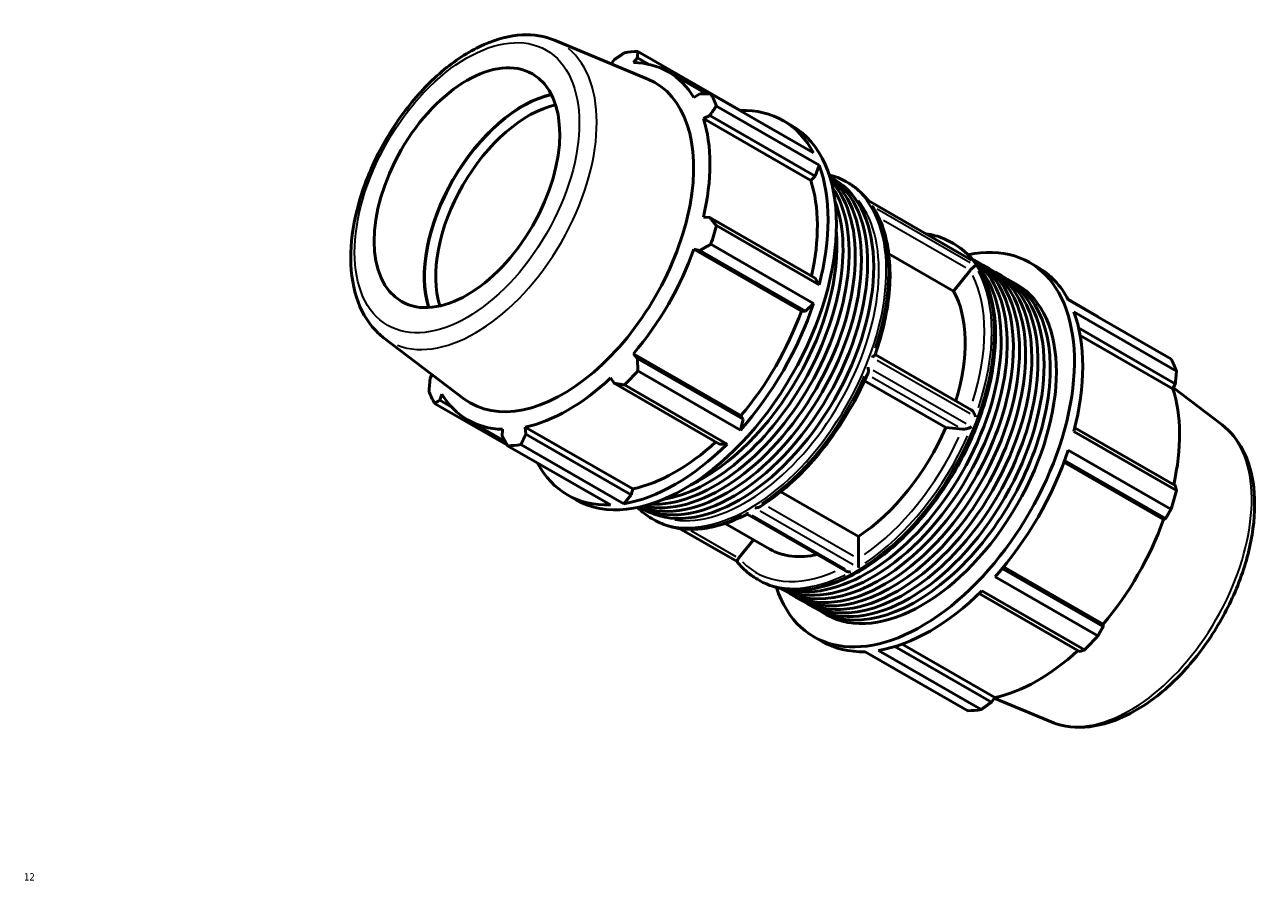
# Model space of a CAD drawing. Header units: millimetres. Extents: x -219 to 1323, y -71 to 933.
# Tile 6 of 6: x 804 to 1323, y 575 to 933. Entities that reach past the tile are written whole.
import ezdxf

# ---------------------------------------------------------------- set-up
doc = ezdxf.new("R2010")
doc.units = ezdxf.units.MM
for name, color, linetype, lineweight in [('Border (ANSI)', 7, 'Continuous', 70), ('Visible (ANSI)', 7, 'Continuous', 50), ('Visible Narrow (ANSI)', 7, 'Continuous', 35)]:
    doc.layers.add(name, color=color, linetype=linetype, lineweight=lineweight)
doc.styles.add('Note Text (ANSI)', font='tahoma.ttf')

# ---------------------------------------------------------------- blocks, each defined once
blk = doc.blocks.new('Borders Default Border')
at = {"layer": 'Border (ANSI)', "insert": (804.13, 574.4), "char_height": 3.048, "attachment_point": 7, "style": 'Note Text (ANSI)'}
blk.add_mtext('12', dxfattribs=at)

msp = doc.modelspace()

# ---------------------------------------------------------------- linework, layer by layer
at = {"layer": 'Visible (ANSI)'}
for p, q in [((1026.431, 926.464), (1065.665, 910.151)), ((1059.586, 917.181), (1061.327, 919.168)), ((1061.327, 919.168), (1066.224, 916.348)), ((1104.394, 897.026), (1061.355, 921.81)), ((1051.434, 918.208), (1050.233, 916.568)), ((1074.107, 913.257), (1090.145, 904.022)), ((1087.453, 904.007), (1084.895, 902.493)), ((1091.999, 904.027), (1135.038, 879.242)), ((1137.352, 874.116), (1094.313, 898.9)), ((1088.865, 893.698), (1091.551, 894.928)), ((1133.898, 867.765), (1088.865, 893.698)), ((1091.551, 894.928), (1135.729, 869.487)), ((1104.452, 896.856), (1104.394, 897.026)), ((1122.302, 892.814), (1125.82, 890.788)), ((1135.729, 869.487), (1137.352, 874.116)), ((1133.898, 867.765), (1135.729, 869.487)), ((1141.856, 869.231), (1143.648, 868.199)), ((1148.59, 867.233), (1149.499, 866.709)), ((1200.597, 834.783), (1157.994, 859.316)), ((1091.551, 852.21), (1088.865, 852.316)), ((1135.729, 826.77), (1091.551, 852.21)), ((1094.313, 848.795), (1137.352, 824.01)), ((1135.038, 816.218), (1091.999, 841.003)), ((1192.814, 841.766), (1193.723, 841.242)), ((1129.929, 813.015), (1084.895, 838.948)), ((1084.895, 838.948), (1087.453, 838.412)), ((1087.453, 838.412), (1131.631, 812.971)), ((1193.684, 821.362), (1166.579, 836.97)), ((1202.185, 834.489), (1204.758, 833.008)), ((1207.331, 831.526), (1209.904, 830.044)), ((1225.526, 833.372), (1229.043, 831.346)), ((1137.352, 824.01), (1135.729, 826.77)), ((1200.663, 830.039), (1193.684, 821.362)), ((1212.477, 828.562), (1215.05, 827.081)), ((1217.623, 825.599), (1220.196, 824.117)), ((1131.631, 812.971), (1135.038, 816.218)), ((1254.175, 810.773), (1241.674, 817.971)), ((1241.78, 817.774), (1284.819, 792.989)), ((1129.929, 813.015), (1131.631, 812.971)), ((1287.133, 787.863), (1244.094, 812.647)), ((1246.133, 805.91), (1286.65, 782.578)), ((954.753, 801.992), (988.554, 776.246)), ((1246.781, 802.761), (1285.674, 780.364)), ((1104.62, 769.179), (1059.586, 795.112)), ((1061.327, 793.162), (1059.586, 795.112)), ((1201.112, 771.617), (1160.877, 794.787)), ((1105.506, 767.721), (1061.327, 793.162)), ((975.136, 786.466), (974.371, 784.731)), ((1050.002, 785.003), (1051.434, 782.726)), ((1061.355, 787.926), (1104.394, 763.142)), ((1190.485, 764.152), (1156.431, 783.762)), ((1051.434, 782.726), (1095.613, 757.286)), ((1098.808, 757.249), (1055.769, 782.034)), ((1286.65, 782.578), (1285.674, 780.364)), ((1306.268, 765.317), (1285.885, 780.842)), ((976.201, 774.319), (1006.728, 756.74)), ((978.468, 775.652), (979.317, 778.15)), ((983.242, 772.903), (978.468, 775.652)), ((1105.506, 767.721), (1104.62, 769.179)), ((990.105, 767.385), (1005.815, 758.338)), ((1004.626, 763.462), (1004.594, 760.491)), ((1059.243, 738.459), (1014.21, 764.392)), ((1014.487, 761.45), (1014.21, 764.392)), ((1104.394, 763.142), (1105.506, 767.721)), ((1197.464, 763.512), (1190.485, 764.152)), ((1286.65, 739.86), (1244.503, 764.131)), ((1058.666, 736.009), (1014.487, 761.45)), ((1244.094, 762.541), (1287.133, 737.757)), ((1049.884, 731.751), (1006.845, 756.536)), ((1012.432, 757.078), (1055.471, 732.293)), ((1095.613, 757.286), (1098.808, 757.249)), ((1284.819, 729.965), (1241.78, 754.75)), ((1239.985, 749.638), (1281.704, 725.614)), ((1240.27, 750.41), (1282.552, 726.062)), ((1058.666, 736.009), (1059.243, 738.459)), ((1121.303, 737.274), (1153.812, 718.553)), ((1031.977, 735.963), (1035.495, 733.937)), ((1055.471, 732.293), (1058.666, 736.009)), ((1062.189, 730.888), (1063.981, 729.856)), ((1148.372, 704.174), (1107.165, 727.903)), ((1067.297, 726.066), (1068.206, 725.543)), ((1103.011, 708.001), (1078.88, 721.897)), ((1098.068, 724.012), (1116.74, 713.259)), ((1282.552, 726.062), (1281.704, 725.614)), ((1109.907, 717.194), (1103.761, 709.552)), ((1153.812, 718.553), (1153.812, 709.236)), ((1211.136, 701.673), (1254.175, 676.889)), ((1256.427, 680.811), (1214.147, 705.159)), ((1214.679, 705.8), (1256.395, 681.778)), ((1111.522, 700.599), (1112.431, 700.076)), ((1122.519, 696.146), (1125.092, 694.665)), ((1248.589, 670.996), (1205.55, 695.781)), ((1127.665, 693.183), (1130.238, 691.701)), ((1204.39, 694.645), (1246.533, 670.376)), ((1132.811, 690.219), (1135.384, 688.738)), ((1137.957, 687.256), (1140.53, 685.774)), ((1256.395, 681.778), (1256.427, 680.811)), ((1135.201, 676.52), (1138.719, 674.494)), ((1199.665, 645.498), (1156.626, 670.283)), ((1162.213, 670.825), (1205.252, 646.04)), ((1209.586, 649.1), (1169.093, 672.419)), ((1172.16, 673.434), (1211.018, 651.057)), ((1211.018, 651.057), (1209.586, 649.1)), ((1234.589, 640.845), (1210.787, 650.741))]:
    msp.add_line(p, q, dxfattribs=at)
msp.add_ellipse((989.796, 864.686), major_axis=(27.447, 47.662), ratio=0.5780931, dxfattribs=at)
for centre, major_axis, start_param, end_param in [((1034.1, 839.173), (45.162, 78.426), 0.3435016, 0.4380292), ((1032.106, 840.321), (42.001, 72.936), 5.975819, 6.5866842), ((1030, 841.534), (38.663, 67.139), 3.0670602, 6.3577178), ((1013.248, 851.181), (29.186, 50.683), 0.492083, 2.6495097), ((1013.248, 851.181), (-29.094, -50.522), 3.6308734, 5.7939045), ((1034.1, 839.173), (45.162, 78.426), 5.8412887, 5.9358163), ((1015.582, 849.837), (27.447, 47.662), 0.4869462, 2.6546464), ((1032.106, 840.321), (42.001, 72.936), 5.1904208, 5.8012861), ((1077.139, 814.388), (45.162, 78.426), 5.9358163, 6.6266869), ((1080.657, 812.363), (45.162, 78.426), 3.1415927, 6.2831853), ((1077.139, 814.388), (-45.162, -78.426), 2.0088255, 2.6996961), ((1101.242, 800.509), (39.833, 69.172), 3.1614889, 6.263289), ((1098.669, 801.991), (39.833, 69.172), 3.2334013, 6.1913766), ((1096.095, 803.472), (39.833, 69.172), 3.3191932, 6.1055848), ((1103.815, 799.027), (39.833, 69.172), 3.1415927, 6.2831853), ((1077.139, 814.388), (42.001, 72.936), 5.2072079, 5.8012861), ((1093.522, 804.954), (39.833, 69.172), 3.4282871, 5.9964909), ((1090.949, 806.436), (-39.833, -69.172), 0.4399218, 2.7016709), ((1088.376, 807.918), (-39.833, -69.172), 0.6982729, 2.4433197), ((1034.1, 839.173), (-45.162, -78.426), 1.9142979, 2.0088255), ((1180.363, 754.946), (45.162, 78.426), 2.6659596, 6.7588183), ((1032.106, 840.321), (42.001, 72.936), 4.4050227, 5.0158879), ((1162.352, 765.318), (39.833, 69.172), 3.1192603, 6.3055177), ((1159.779, 766.8), (39.833, 69.172), 3.187655, 6.237123), ((1157.206, 768.281), (39.833, 69.172), 3.3077698, 6.1170081), ((1164.925, 763.836), (39.833, 69.172), 3.1415927, 6.2831853), ((1167.498, 762.354), (39.833, 69.172), 3.1094139, 6.3153641), ((1183.881, 752.92), (45.162, 78.426), 5.9358163, 6.2831853), ((1170.071, 760.873), (39.833, 69.172), 3.1415927, 6.2831853), ((1172.644, 759.391), (39.833, 69.172), 3.1094139, 6.3153641), ((1175.217, 757.909), (39.833, 69.172), 3.1415927, 6.2831853), ((1177.79, 756.427), (39.833, 69.172), 3.1094139, 6.3153641), ((1180.363, 754.946), (39.833, 69.172), 3.1415927, 6.2831853), ((1150.612, 772.078), (33.872, 58.819), 5.0864514, 5.9527361), ((1077.139, 814.388), (-45.162, -78.426), 1.2234273, 1.9142979), ((1077.139, 814.388), (42.001, 72.936), 4.4050227, 5.0158879), ((1183.881, 752.92), (-45.162, -78.426), 2.0088255, 2.6996961), ((1226.92, 728.135), (45.162, 78.426), 5.8412887, 5.9358163), ((1032.106, 840.321), (42.001, 72.936), 3.6196245, 4.2304897), ((1034.1, 839.173), (-45.162, -78.426), 1.1288997, 1.2234273), ((1034.1, 839.173), (-45.162, -78.426), 5.8412887, 5.9358163), ((1228.914, 726.987), (-42.001, -72.936), 2.0656152, 2.6596934), ((1032.106, 840.321), (-42.001, -72.936), 5.975819, 6.5866842), ((1150.612, 772.078), (-33.872, -58.819), 0.8501806, 1.7639459), ((1077.139, 814.388), (42.001, 72.936), 3.6196245, 4.213542), ((1034.1, 839.173), (-45.162, -78.426), 0.3435016, 0.4380292), ((1077.139, 814.388), (-45.162, -78.426), 0.4380292, 1.1288997), ((1183.881, 752.92), (-45.162, -78.426), 1.2234273, 1.9142979), ((1077.139, 814.388), (-45.162, -78.426), 5.9396837, 6.6266869), ((1226.92, 728.135), (-45.162, -78.426), 1.9142979, 2.0088255), ((1228.914, 726.987), (-42.001, -72.936), 1.26343, 1.8742952), ((1150.612, 772.078), (-33.872, -58.819), 0, 0.4876532), ((1183.881, 752.92), (-45.162, -78.426), 0.4380292, 1.1288997), ((1226.92, 728.135), (-45.162, -78.426), 1.1288997, 1.2234273), ((1183.881, 752.92), (-45.162, -78.426), 0, 0.3435016), ((1228.914, 726.987), (-42.001, -72.936), 0.4780318, 1.0719493), ((1226.92, 728.135), (-45.162, -78.426), 0.3435016, 0.4380292)]:
    msp.add_ellipse(centre, major_axis=major_axis, ratio=0.5780931, start_param=start_param, end_param=end_param, dxfattribs=at)
for points, knots in [([(1026.431, 926.464), (1022.269, 928.194), (1017.668, 928.916), (1007.737, 928.432), (1002.372, 927.048), (991.345, 922.217), (985.681, 918.628), (974.833, 909.678), (969.655, 904.307), (960.31, 892.378), (956.14, 885.83), (949.182, 872.185), (946.393, 865.09), (942.474, 850.992), (941.35, 843.991), (940.966, 830.725), (941.711, 824.459), (945.171, 813.474), (947.838, 808.697), (952.477, 803.871), (953.581, 802.884), (954.753, 801.992)], [5.5742533, 5.5742533, 5.5742533, 5.5742533, 5.8554196, 5.8554196, 6.1645876, 6.1645876, 6.4954721, 6.4954721, 6.8279974, 6.8279974, 7.1584835, 7.1584835, 7.4884951, 7.4884951, 7.8199764, 7.8199764, 8.1529457, 8.1529457, 8.4749363, 8.4749363, 8.566781, 8.566781, 8.566781, 8.566781]), ([(1149.499, 866.709), (1150.147, 866.336), (1150.78, 865.937), (1152.017, 865.091), (1152.619, 864.642), (1153.791, 863.698), (1154.361, 863.202), (1155.467, 862.163), (1156.002, 861.62), (1157.034, 860.495), (1157.531, 859.912), (1158.009, 859.308)], [0.78346445, 0.78346445, 0.78346445, 0.78346445, 0.82868934, 0.82868934, 0.87391422, 0.87391422, 0.91913911, 0.91913911, 0.96436399, 0.96436399, 1.00925297, 1.00925297, 1.00925297, 1.00925297]), ([(1157.864, 859.322), (1157.865, 859.322), (1157.865, 859.322), (1157.921, 859.336), (1157.964, 859.334), (1157.995, 859.316)], [-0.463370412, -0.463370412, -0.463370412, -0.463370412, -0.462517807, -0.462517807, -0.392187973, -0.392187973, -0.392187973, -0.392187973]), ([(1160.339, 855.974), (1160.289, 856.055), (1160.236, 856.134), (1160, 856.465), (1159.789, 856.699), (1159.557, 856.908), (1159.555, 856.91), (1159.554, 856.911)], [-0.12268174, -0.12268174, -0.12268174, -0.12268174, -0.09422437, -0.09422437, 0, 0, 0.00066974, 0.00066974, 0.00066974, 0.00066974]), ([(1160.339, 855.974), (1162.107, 853.1), (1163.537, 849.869), (1165.693, 842.829), (1166.421, 839.019), (1167.168, 830.952), (1167.187, 826.695), (1166.53, 817.881), (1165.853, 813.323), (1163.831, 804.063), (1162.487, 799.36), (1160.834, 794.667)], [1.08720045, 1.08720045, 1.08720045, 1.08720045, 1.27835348, 1.27835348, 1.46950651, 1.46950651, 1.66065954, 1.66065954, 1.85181257, 1.85181257, 2.0429656, 2.0429656, 2.0429656, 2.0429656]), ([(1193.723, 841.242), (1198.079, 838.734), (1201.757, 835.07), (1207.473, 825.774), (1209.461, 820.084), (1211.544, 807.18), (1211.583, 799.922), (1209.676, 784.666), (1207.725, 776.667), (1202.047, 760.756), (1198.326, 752.846), (1189.494, 737.894), (1184.385, 730.853), (1173.276, 718.333), (1167.277, 712.858), (1154.956, 704.031), (1148.635, 700.683), (1136.301, 696.523), (1130.28, 695.7), (1120.266, 696.664), (1116.112, 697.956), (1112.431, 700.076)], [0.7834645, 0.7834645, 0.7834645, 0.7834645, 1.0873443, 1.0873443, 1.4016469, 1.4016469, 1.7252608, 1.7252608, 2.0497174, 2.0497174, 2.3734109, 2.3734109, 2.6968039, 2.6968039, 3.0205741, 3.0205741, 3.3450977, 3.3450977, 3.6682039, 3.6682039, 3.9250571, 3.9250571, 3.9250571, 3.9250571]), ([(1182.14, 845.411), (1183.478, 845.217), (1184.788, 844.942), (1188.444, 843.924), (1190.706, 842.979), (1192.814, 841.766)], [0.55767594, 0.55767594, 0.55767594, 0.55767594, 0.63641917, 0.63641917, 0.78346445, 0.78346445, 0.78346445, 0.78346445]), ([(1200.597, 834.783), (1200.799, 834.667), (1200.992, 834.532), (1201.175, 834.382), (1201.177, 834.38), (1201.179, 834.378)], [-0.071042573, -0.071042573, -0.071042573, -0.071042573, 0, 0, 0.000861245, 0.000861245, 0.000861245, 0.000861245]), ([(1202.869, 831.968), (1202.868, 831.967), (1202.868, 831.967), (1202.786, 831.939), (1202.683, 831.885), (1202.438, 831.727), (1202.295, 831.622), (1201.972, 831.36), (1201.791, 831.203), (1201.448, 830.88), (1201.291, 830.725), (1200.992, 830.414), (1200.854, 830.263), (1200.723, 830.111)], [-0.41100667, -0.41100667, -0.41100667, -0.41100667, -0.41034293, -0.41034293, -0.31696297, -0.31696297, -0.2235862, -0.2235862, -0.13140996, -0.13140996, -0.06134549, -0.06134549, 0, 0, 0, 0]), ([(1159.554, 793.734), (1159.555, 793.735), (1159.557, 793.736), (1159.789, 793.851), (1160, 793.967), (1160.363, 794.193), (1160.518, 794.305), (1160.736, 794.502), (1160.807, 794.59), (1160.834, 794.667)], [-0.41100667, -0.41100667, -0.41100667, -0.41100667, -0.41034293, -0.41034293, -0.31696297, -0.31696297, -0.2235862, -0.2235862, -0.14056178, -0.14056178, -0.14056178, -0.14056178]), ([(1157.897, 787.095), (1157.931, 787.174), (1157.958, 787.26), (1158.037, 787.596), (1158.055, 787.881), (1158.029, 788.556), (1157.967, 788.962), (1157.865, 789.372), (1157.865, 789.375), (1157.864, 789.378)], [-0.27547679, -0.27547679, -0.27547679, -0.27547679, -0.23597179, -0.23597179, -0.1310086, -0.1310086, 0, 0, 0.00086125, 0.00086125, 0.00086125, 0.00086125]), ([(1157.897, 787.095), (1155.942, 782.482), (1153.701, 777.921), (1148.728, 769.063), (1145.996, 764.765), (1140.134, 756.58), (1137.004, 752.694), (1130.452, 745.468), (1127.031, 742.129), (1120.011, 736.114), (1116.413, 733.438), (1112.785, 731.142)], [2.14604094, 2.14604094, 2.14604094, 2.14604094, 2.33531113, 2.33531113, 2.52458132, 2.52458132, 2.71385151, 2.71385151, 2.90312171, 2.90312171, 3.0923919, 3.0923919, 3.0923919, 3.0923919]), ([(1201.112, 771.617), (1201.119, 771.613), (1201.125, 771.61), (1201.291, 771.511), (1201.448, 771.378), (1201.791, 771.018), (1201.972, 770.773), (1202.295, 770.248), (1202.438, 769.964), (1202.683, 769.387), (1202.786, 769.091), (1202.868, 768.795), (1202.868, 768.793), (1202.869, 768.791)], [-0.35502109, -0.35502109, -0.35502109, -0.35502109, -0.35215333, -0.35215333, -0.28145529, -0.28145529, -0.18844552, -0.18844552, -0.09422437, -0.09422437, 0, 0, 0.00066974, 0.00066974, 0.00066974, 0.00066974]), ([(1201.179, 764.434), (1201.177, 764.433), (1201.175, 764.432), (1200.84, 764.273), (1200.464, 764.119), (1199.749, 763.871), (1199.411, 763.77), (1198.829, 763.628), (1198.583, 763.578), (1198.13, 763.512), (1197.924, 763.494), (1197.664, 763.494), (1197.59, 763.498), (1197.523, 763.506)], [-0.46337041, -0.46337041, -0.46337041, -0.46337041, -0.46251781, -0.46251781, -0.33282356, -0.33282356, -0.22891341, -0.22891341, -0.1536734, -0.1536734, -0.08397587, -0.08397587, -0.05263534, -0.05263534, -0.05263534, -0.05263534]), ([(1306.268, 765.317), (1309.853, 762.586), (1312.787, 758.968), (1317.353, 750.135), (1318.849, 744.801), (1320.206, 732.839), (1319.945, 726.138), (1317.649, 712.264), (1315.602, 705.089), (1309.975, 691.019), (1306.405, 684.126), (1298.095, 671.259), (1293.359, 665.285), (1283.133, 654.819), (1277.642, 650.333), (1266.361, 643.343), (1260.567, 640.842), (1249.329, 638.32), (1243.859, 638.23), (1237.356, 639.82), (1235.949, 640.279), (1234.589, 640.845)], [0.8579969, 0.8579969, 0.8579969, 0.8579969, 1.1391632, 1.1391632, 1.4483312, 1.4483312, 1.7792157, 1.7792157, 2.111741, 2.111741, 2.4422271, 2.4422271, 2.7722387, 2.7722387, 3.10372, 3.10372, 3.4366893, 3.4366893, 3.7586799, 3.7586799, 3.8505246, 3.8505246, 3.8505246, 3.8505246]), ([(1107.165, 727.903), (1104.334, 726.431), (1101.504, 725.2), (1095.896, 723.253), (1093.12, 722.537), (1087.675, 721.645), (1085.007, 721.469), (1079.839, 721.676), (1077.339, 722.058), (1072.576, 723.385), (1070.314, 724.329), (1068.206, 725.543)], [3.18983431, 3.18983431, 3.18983431, 3.18983431, 3.33687598, 3.33687598, 3.48392126, 3.48392126, 3.63096654, 3.63096654, 3.77801183, 3.77801183, 3.92505711, 3.92505711, 3.92505711, 3.92505711]), ([(1107.165, 727.903), (1107.164, 727.904), (1107.163, 727.911), (1107.16, 727.96), (1107.159, 728.041), (1107.159, 728.269), (1107.161, 728.415), (1107.163, 728.59), (1107.163, 728.591), (1107.163, 728.592)], [-0.22234062, -0.22234062, -0.22234062, -0.22234062, -0.18813918, -0.18813918, -0.09312424, -0.09312424, 0, 0, 0.00079399, 0.00079399, 0.00079399, 0.00079399]), ([(1110.542, 730.539), (1110.545, 730.539), (1110.547, 730.539), (1110.86, 730.546), (1111.172, 730.579), (1111.78, 730.703), (1112.081, 730.794), (1112.507, 730.982), (1112.651, 731.057), (1112.785, 731.142)], [-0.41109901, -0.41109901, -0.41109901, -0.41109901, -0.41031199, -0.41031199, -0.31800483, -0.31800483, -0.22382356, -0.22382356, -0.17311919, -0.17311919, -0.17311919, -0.17311919]), ([(1103.704, 709.479), (1103.643, 709.398), (1103.586, 709.318), (1103.411, 709.067), (1103.311, 708.909), (1103.145, 708.618), (1103.082, 708.491), (1102.983, 708.241), (1102.965, 708.137), (1102.981, 708.048), (1102.989, 708.029), (1103, 708.014)], [-0.41403631, -0.41403631, -0.41403631, -0.41403631, -0.38237817, -0.38237817, -0.31197431, -0.31197431, -0.23597179, -0.23597179, -0.1310086, -0.1310086, -0.09412644, -0.09412644, -0.09412644, -0.09412644]), ([(1111.522, 700.599), (1110.873, 700.972), (1110.24, 701.371), (1109.004, 702.218), (1108.401, 702.666), (1107.229, 703.61), (1106.659, 704.107), (1105.554, 705.145), (1105.018, 705.688), (1103.982, 706.818), (1103.482, 707.406), (1103, 708.014)], [3.92505711, 3.92505711, 3.92505711, 3.92505711, 3.97028199, 3.97028199, 4.01550688, 4.01550688, 4.06073176, 4.06073176, 4.10595665, 4.10595665, 4.15118153, 4.15118153, 4.15118153, 4.15118153]), ([(1153.813, 709.157), (1153.82, 708.974), (1153.826, 708.77), (1153.838, 708.33), (1153.843, 708.1), (1153.853, 707.578), (1153.856, 707.288), (1153.861, 706.735), (1153.862, 706.47), (1153.861, 705.996), (1153.86, 705.784), (1153.858, 705.598), (1153.858, 705.596), (1153.857, 705.595)], [-0.41394396, -0.41394396, -0.41394396, -0.41394396, -0.34748222, -0.34748222, -0.27866098, -0.27866098, -0.18813918, -0.18813918, -0.09312424, -0.09312424, 0, 0, 0.00079399, 0.00079399, 0.00079399, 0.00079399]), ([(1150.478, 703.649), (1150.476, 703.649), (1150.473, 703.649), (1150.16, 703.654), (1149.849, 703.686), (1149.24, 703.808), (1148.94, 703.901), (1148.562, 704.07), (1148.465, 704.12), (1148.372, 704.174)], [-0.41109901, -0.41109901, -0.41109901, -0.41109901, -0.41031199, -0.41031199, -0.31800483, -0.31800483, -0.22382356, -0.22382356, -0.18992221, -0.18992221, -0.18992221, -0.18992221])]:
    msp.add_open_spline(points, degree=3, knots=knots, dxfattribs=at)
for points, weights in [([(1051.434, 918.208), (1053.546, 919.714), (1055.769, 921.268)], [1.00251454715, 1.0016654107, 1]), ([(1061.355, 921.81), (1061.33, 920.468), (1061.327, 919.168)], [1, 1.0016654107, 1.00251454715]), ([(1087.453, 904.007), (1089.668, 904.023), (1091.999, 904.027)], [1.00251454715, 1.0016654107, 1]), ([(1094.313, 898.9), (1092.893, 896.88), (1091.551, 894.928)], [1, 1.0016654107, 1.00251454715]), ([(1091.551, 852.21), (1092.893, 850.544), (1094.313, 848.795)], [1.00251454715, 1.0016654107, 1]), ([(1091.999, 841.003), (1089.668, 839.687), (1087.453, 838.412)], [1, 1.0016654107, 1.00251454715]), ([(1254.292, 810.568), (1254.234, 810.67), (1254.175, 810.773)], [1.00016575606, 1.00008391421, 1]), ([(1061.327, 793.162), (1061.33, 790.604), (1061.355, 787.926)], [1.00251454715, 1.0016654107, 1]), ([(973.887, 779.446), (974.123, 782.149), (974.371, 784.731)], [1, 1.0016654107, 1.00251454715]), ([(1286.65, 782.578), (1286.898, 785.16), (1287.133, 787.863)], [1.00251454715, 1.0016654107, 1]), ([(1055.769, 782.034), (1053.546, 782.393), (1051.434, 782.726)], [1, 1.0016654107, 1.00251454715]), ([(978.468, 775.652), (977.347, 775.006), (976.201, 774.319)], [1.00251454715, 1.0016654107, 1]), ([(1006.845, 756.536), (1005.685, 758.56), (1004.594, 760.491)], [1, 1.0016654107, 1.00251454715]), ([(1014.487, 761.45), (1013.469, 759.315), (1012.432, 757.078)], [1.00251454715, 1.0016654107, 1]), ([(1287.133, 737.757), (1286.898, 738.824), (1286.65, 739.86)], [1, 1.0016654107, 1.00251454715]), ([(1282.552, 726.062), (1283.673, 727.967), (1284.819, 729.965)], [1.00251454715, 1.0016654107, 1]), ([(1254.175, 676.889), (1255.335, 678.884), (1256.427, 680.811)], [1, 1.0016654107, 1.00251454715]), ([(1246.533, 670.376), (1247.551, 670.673), (1248.589, 670.996)], [1.00251454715, 1.0016654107, 1]), ([(1205.252, 646.04), (1207.474, 647.595), (1209.586, 649.1)], [1, 1.0016654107, 1.00251454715])]:
    msp.add_rational_spline(points, weights, degree=2, dxfattribs=at)
for points in [[(1141.567, 870.129), (1144.048, 869.462), (1146.402, 868.493), (1148.59, 867.233)], [(1200.723, 830.111), (1200.702, 830.087), (1200.682, 830.063), (1200.663, 830.039)], [(1197.523, 763.506), (1197.503, 763.508), (1197.483, 763.51), (1197.464, 763.512)], [(1067.297, 726.066), (1065.11, 727.326), (1063.089, 728.876), (1061.268, 730.687)], [(1103.761, 709.552), (1103.742, 709.528), (1103.723, 709.504), (1103.704, 709.479)], [(1153.812, 709.236), (1153.812, 709.21), (1153.812, 709.184), (1153.813, 709.157)]]:
    msp.add_open_spline(points, degree=3, dxfattribs=at)
at = {"layer": 'Visible Narrow (ANSI)'}
for p, q in [((1160.03, 858.075), (1199.014, 835.625)), ((1200.703, 833.215), (1161.719, 855.664)), ((1164.292, 851.09), (1198.806, 831.215)), ((1161.719, 792.487), (1200.703, 770.038)), ((1159.628, 785.328), (1195.529, 764.654)), ((1199.014, 765.681), (1160.03, 788.131)), ((1148.312, 704.896), (1109.329, 727.345)), ((1112.708, 729.291), (1151.692, 706.842)), ((1151.829, 710.3), (1116.113, 730.868)), ((1102.655, 710.083), (1083.77, 720.958))]:
    msp.add_line(p, q, dxfattribs=at)
msp.add_ellipse((989.796, 864.686), major_axis=(33.209, 57.669), ratio=0.5780931, dxfattribs=at)
for centre, major_axis, start_param, end_param in [((993.278, 862.681), (35.939, 62.409), 3.2315931, 6.1931849), ((1107.943, 796.65), (-40.646, -70.583), 0.1570796, 2.984513), ((1108.852, 796.126), (40.646, 70.583), 6.0605135, 6.2714657), ((1106.388, 797.545), (39.548, 68.677), 3.3699974, 6.0547806), ((1108.852, 796.126), (40.646, 70.583), 5.0510221, 5.9406848), ((1152.168, 771.182), (40.646, 70.583), 6.0605135, 6.2714657), ((1153.077, 770.659), (40.646, 70.583), 3.2986723, 6.1261057), ((1150.612, 772.078), (39.548, 68.677), 5.0772712, 5.9157417), ((1152.168, 771.182), (40.646, 70.583), 5.0510221, 5.9406848), ((1108.852, 796.126), (-40.646, -70.583), 0.8622319, 1.7518946), ((1150.612, 772.078), (-39.548, -68.677), 0.8872403, 1.7268862), ((1152.168, 771.182), (40.646, 70.583), 4.0038246, 4.8934872), ((1267.742, 704.628), (35.939, 62.409), 3.3657515, 6.0590264), ((1108.852, 796.126), (-40.646, -70.583), 0.0377061, 0.7164166), ((1150.612, 772.078), (-39.548, -68.677), 6.1225437, 6.9498713), ((1152.168, 771.182), (-40.646, -70.583), 0.0377061, 0.7164166)]:
    msp.add_ellipse(centre, major_axis=major_axis, ratio=0.5780931, start_param=start_param, end_param=end_param, dxfattribs=at)

# ---------------------------------------------------------------- block references
msp.add_blockref('Borders Default Border', (0, 0))

doc.saveas('drawing.dxf')
